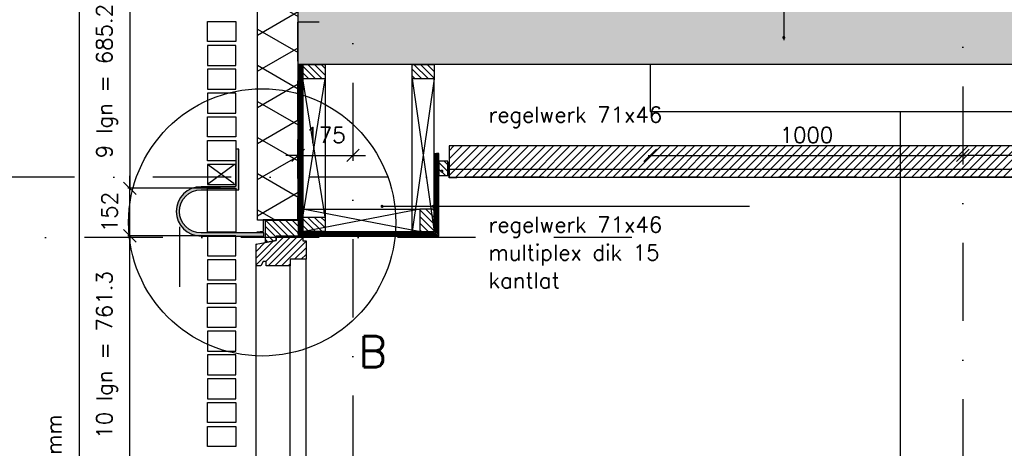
# Model space of a CAD drawing. Extents: x 151406 to 360561, y 44436 to 197234.
# Tile 8 of 57: x 156074 to 159222, y 94279 to 95649. Entities that reach past the tile are written whole.
import ezdxf

# ---------------------------------------------------------------- set-up
doc = ezdxf.new("R2010")
doc.units = 0
doc.header["$LTSCALE"] = 20
doc.header["$MEASUREMENT"] = 0
doc.header["$PDSIZE"] = -1
for name, pattern in [('DASHDOT', [25, 12.5, -6.25, 0, -6.25]), ('DD1', [2.66667, 1.66667, -0.5, 0, -0.5]), ('HIDDEN', [9.375, 6.25, -3.125])]:
    doc.linetypes.add(name, pattern=pattern)
doc.layers.get('0').update_dxf_attribs({"linetype": 'CONTINUOUS'})
doc.layers.get('DEFPOINTS').update_dxf_attribs({"linetype": 'CONTINUOUS'})
for name, color, linetype in [('25', 7, 'CONTINUOUS'), ('_DETAILNUMMERS', 4, 'CONTINUOUS'), ('_DETAILNUMMERSTEKST', 4, 'CONTINUOUS'), ('A--01A1_ACEER', 1, 'CONTINUOUS'), ('A--A21--_F-23-', 9, 'CONTINUOUS'), ('A--A23--_F--3-', 9, 'CONTINUOUS'), ('A--A25--_F--3-', 9, 'CONTINUOUS'), ('A--A30--_F--3-', 9, 'CONTINUOUS'), ('A--A35--_F--3-', 9, 'CONTINUOUS'), ('A--L13DC4_VLOEREN', 4, 'HIDDEN'), ('A--L21--', 3, 'CONTINUOUS'), ('A--L21--_F--3-', 7, 'CONTINUOUS'), ('A--L21--_F-23-', 4, 'CONTINUOUS'), ('A--L21D1_BUITENWAND', 1, 'CONTINUOUS'), ('A--L21D4_BUITENWAND', 4, 'CONTINUOUS'), ('A--L21DC1_BUITENWAND', 1, 'HIDDEN'), ('A--L25--', 7, 'CONTINUOUS'), ('A--L25--_F-23-', 7, 'CONTINUOUS'), ('A--L28--_F--3-', 1, 'CONTINUOUS'), ('A--L28D1_KONSTRUKTIES', 1, 'CONTINUOUS'), ('A--L30--', 7, 'CONTINUOUS'), ('A--L30--_F123-', 7, 'CONTINUOUS'), ('A--L31--', 2, 'CONTINUOUS'), ('A--L31--_F--3-', 7, 'CONTINUOUS'), ('A--L31A1_BUITENKOZIJN', 1, 'CONTINUOUS'), ('A--L31D1_BUITENKOZIJN', 1, 'CONTINUOUS'), ('A--L35-D2-_PLAFONDS', 2, 'CONTINUOUS'), ('A--L35-D4-_PLAFONDS', 4, 'CONTINUOUS'), ('A--L35D1_PLAFONDS', 1, 'CONTINUOUS'), ('A--M$1A-_F123-', 1, 'CONTINUOUS'), ('A--T$1A-_F123_20', 1, 'CONTINUOUS'), ('A--T01A-25_TEKST', 2, 'CONTINUOUS'), ('STRAMIEN', 8, 'DD1'), ('X--LR---_CP', 7, 'CONTINUOUS')]:
    doc.layers.add(name, color=color, linetype=linetype)
doc.styles.add('HIEMSTRA', font='romans.shx')
doc.dimstyles.get("Standard").update_dxf_attribs({"dimscale": 40, "dimtxt": 2.5, "dimasz": 2, "dimexe": 0.3, "dimexo": 0.3, "dimgap": 2, "dimtad": 1, "dimdec": 0, "dimzin": 0, "dimdsep": 46, "dimtxsty": 'HIEMSTRA', "dimblk1": 'OBLIQUE', "dimblk2": 'OBLIQUE', "dimsah": 1, "dimcen": 0.09, "dimdle": 0.3, "dimclrd": 1, "dimclre": 1, "dimclrt": 3, "dimadec": 0, "dimazin": 0, "dimtfac": 1, "dimtdec": 4, "dimtix": 1, "dimtmove": 2, "dimatfit": 3, "dimldrblk": 'OBLIQUE', "dimfxl": 0, "dimtvp": 625, "dimtolj": 1, "dimtzin": 0, "dimarcsym": 0})
pattern_1 = [(45, (0, 0), (-10.6066, 10.6066), [])]

# ---------------------------------------------------------------- blocks, each defined once
blk = doc.blocks.new('_OBLIQUE')
at = {"color": 0, "linetype": 'ByBlock'}
blk.add_line((-0.5, -0.5), (0.5, 0.5), dxfattribs=at)
blk = doc.blocks.new('*D122')
at = {"layer": 'A--M$1A-_F123-', "color": 1, "lineweight": -2}
blk.add_line((158083.3, 95215.6), (159095.3, 95215.6), dxfattribs=at)
at = {"layer": 'DEFPOINTS', "color": 0}
for p in [(158089.3, 95215.6), (159089.3, 95215.6), (159089.3, 95215.6)]:
    blk.add_point(p, dxfattribs=at)
at = {"layer": 'A--M$1A-_F123-', "color": 1, "lineweight": -2, "xscale": 40, "yscale": 40, "zscale": 40, "rotation": 180}
blk.add_blockref('_OBLIQUE', (158089.3, 95215.6), dxfattribs=at)
at = {"layer": 'A--M$1A-_F123-', "color": 1, "lineweight": -2, "xscale": 40, "yscale": 40, "zscale": 40}
blk.add_blockref('_OBLIQUE', (159089.3, 95215.6), dxfattribs=at)
at = {"layer": 'A--M$1A-_F123-', "color": 2, "insert": (158589.3, 95280.6), "char_height": 50, "attachment_point": 5, "style": 'HIEMSTRA'}
blk.add_mtext('\\A1;1000', dxfattribs=at)
blk = doc.blocks.new('Q020259-')
at = {"layer": 'A--A25--_F--3-'}
h = blk.add_hatch(dxfattribs=at)
h.set_pattern_fill('ALFALINE', color=256, scale=15, style=0, pattern_type=2)
h.set_pattern_definition(pattern_1)
h.paths.add_polyline_path([(0, 0), (0, 46), (28, 46), (28, 0)])
at = {"layer": 'A--L25--_F-23-', "color": 2, "linetype": 'Continuous'}
blk.add_lwpolyline([(0, 0), (0, 46), (28, 46), (28, 0)], close=True, dxfattribs=at)
at = {"layer": 'X--LR---_CP'}
for p in [(0, 0), (0, 0), (28, 0)]:
    blk.add_point(p, dxfattribs=at)
blk = doc.blocks.new('*D163')
at = {"layer": 'A--M$1A-_F123-', "color": 1, "lineweight": -2}
blk.add_line((160095.3, 95215.6), (159083.3, 95215.6), dxfattribs=at)
at = {"layer": 'DEFPOINTS', "color": 0}
for p in [(159089.3, 95215.6), (159089.3, 95215.6), (160089.3, 95215.6)]:
    blk.add_point(p, dxfattribs=at)
at = {"layer": 'A--M$1A-_F123-', "color": 1, "lineweight": -2, "xscale": 40, "yscale": 40, "zscale": 40, "rotation": 180}
blk.add_blockref('_OBLIQUE', (159089.3, 95215.6), dxfattribs=at)
at = {"layer": 'A--M$1A-_F123-', "color": 1, "lineweight": -2, "xscale": 40, "yscale": 40, "zscale": 40}
blk.add_blockref('_OBLIQUE', (160089.3, 95215.6), dxfattribs=at)
at = {"layer": 'A--M$1A-_F123-', "color": 2, "insert": (159589.3, 95280.6), "char_height": 50, "attachment_point": 5, "style": 'HIEMSTRA'}
blk.add_mtext('\\A1;1000', dxfattribs=at)
blk = doc.blocks.new('*D300')
at = {"layer": 'A--M$1A-_F123-', "color": 1, "lineweight": -2}
for p, q in [((156964.2, 95240), (156964.2, 95209.6)), ((157139.3, 95240), (157139.3, 95209.6)), ((156964.2, 95215.6), (156924.2, 95215.6)), ((156964.2, 95215.6), (157139.3, 95215.6)), ((157139.3, 95215.6), (157179.3, 95215.6))]:
    blk.add_line(p, q, dxfattribs=at)
at = {"layer": 'DEFPOINTS', "color": 0}
for p in [(156964.2, 95246), (157139.3, 95246), (157139.3, 95215.6)]:
    blk.add_point(p, dxfattribs=at)
at = {"layer": 'A--M$1A-_F123-', "color": 1, "lineweight": -2, "xscale": 40, "yscale": 40, "zscale": 40}
blk.add_blockref('_OBLIQUE', (156964.2, 95215.6), dxfattribs=at)
at = {"layer": 'A--M$1A-_F123-', "color": 1, "lineweight": -2, "xscale": 40, "yscale": 40, "zscale": 40, "rotation": 180}
blk.add_blockref('_OBLIQUE', (157139.3, 95215.6), dxfattribs=at)
at = {"layer": 'A--M$1A-_F123-', "color": 3, "insert": (157051.7, 95280.6), "char_height": 50, "attachment_point": 5, "style": 'HIEMSTRA'}
blk.add_mtext('\\A1;175', dxfattribs=at)
blk = doc.blocks.new('*D312')
at = {"layer": 'A--M$1A-_F123-', "color": 1, "lineweight": -2}
for p, q in [((156708, 94958.2), (156420, 94958.2)), ((156426, 94190.9), (156426, 94964.2)), ((156673.3, 94196.9), (156420, 94196.9))]:
    blk.add_line(p, q, dxfattribs=at)
at = {"layer": 'DEFPOINTS', "color": 0}
for p in [(156426, 94958.2), (156714, 94958.2), (156679.3, 94196.9)]:
    blk.add_point(p, dxfattribs=at)
at = {"layer": 'A--M$1A-_F123-', "color": 1, "lineweight": -2, "xscale": 40, "yscale": 40, "zscale": 40}
for p, rotation in [((156426, 94958.2), 90), ((156426, 94196.9), 270)]:
    blk.add_blockref('_OBLIQUE', p, dxfattribs=dict(at, rotation=rotation))
at = {"layer": 'A--M$1A-_F123-', "color": 3, "insert": (156352.7, 94577.5), "char_height": 50, "attachment_point": 5, "rotation": 90, "style": 'HIEMSTRA'}
blk.add_mtext('\\A1;10 lgn = 761.3', dxfattribs=at)
blk = doc.blocks.new('*D313')
at = {"layer": 'A--M$1A-_F123-', "color": 1, "lineweight": -2}
for p, q in [((156426, 95110.4), (156426, 95150.4)), ((156715.8, 95110.4), (156420, 95110.4)), ((156426, 94958.2), (156426, 95110.4)), ((156708, 94958.2), (156420, 94958.2)), ((156426, 94958.2), (156426, 94918.2))]:
    blk.add_line(p, q, dxfattribs=at)
at = {"layer": 'DEFPOINTS', "color": 0}
for p in [(156426, 95110.4), (156721.8, 95110.4), (156714, 94958.2)]:
    blk.add_point(p, dxfattribs=at)
at = {"layer": 'A--M$1A-_F123-', "color": 1, "lineweight": -2, "xscale": 40, "yscale": 40, "zscale": 40}
for p, rotation in [((156426, 95110.4), 270), ((156426, 94958.2), 90)]:
    blk.add_blockref('_OBLIQUE', p, dxfattribs=dict(at, rotation=rotation))
at = {"layer": 'A--M$1A-_F123-', "color": 3, "insert": (156361, 95034.3), "char_height": 50, "attachment_point": 5, "rotation": 90, "style": 'HIEMSTRA'}
blk.add_mtext('\\A1;152', dxfattribs=at)
blk = doc.blocks.new('*D314')
at = {"layer": 'A--M$1A-_F123-', "color": 1, "lineweight": -2}
for p, q in [((156673.3, 95795.9), (156420, 95795.9)), ((156426, 95801.9), (156426, 95104.4)), ((156708, 95110.4), (156420, 95110.4))]:
    blk.add_line(p, q, dxfattribs=at)
at = {"layer": 'DEFPOINTS', "color": 0}
for p in [(156679.3, 95795.9, 0), (156426, 95110.4), (156714, 95110.4)]:
    blk.add_point(p, dxfattribs=at)
at = {"layer": 'A--M$1A-_F123-', "color": 1, "lineweight": -2, "xscale": 40, "yscale": 40, "zscale": 40}
for p, rotation in [((156426, 95795.9), 90), ((156426, 95110.4), 270)]:
    blk.add_blockref('_OBLIQUE', p, dxfattribs=dict(at, rotation=rotation))
at = {"layer": 'A--M$1A-_F123-', "color": 3, "insert": (156352.7, 95453.2), "char_height": 50, "attachment_point": 5, "rotation": 90, "style": 'HIEMSTRA'}
blk.add_mtext('\\A1;9 lgn = 685.2', dxfattribs=at)
blk = doc.blocks.new('*D317')
at = {"layer": 'A--M$1A-_F123-', "color": 1, "linetype": 'Continuous', "lineweight": -2}
for p, q in [((156264.4, 95801.9), (156264.4, 92211.5)), ((156258.4, 92217.5), (156258.4, 92217.5))]:
    blk.add_line(p, q, dxfattribs=at)
at = {"layer": 'DEFPOINTS', "color": 0, "linetype": 'Continuous'}
for p in [(156264.4, 95795.9, 0), (156264.4, 92217.5), (156264.4, 92217.5)]:
    blk.add_point(p, dxfattribs=at)
at = {"layer": 'A--M$1A-_F123-', "color": 1, "linetype": 'Continuous', "lineweight": -2, "xscale": 40, "yscale": 40, "zscale": 40}
for p, rotation in [((156264.4, 95795.9), 90), ((156264.4, 92217.5), 270)]:
    blk.add_blockref('_OBLIQUE', p, dxfattribs=dict(at, rotation=rotation))
at = {"layer": 'A--M$1A-_F123-', "color": 3, "linetype": 'Continuous', "insert": (156190.9, 94006.7), "char_height": 50, "attachment_point": 5, "rotation": 90, "style": 'HIEMSTRA'}
blk.add_mtext('\\A1;\\fRomanS|b0|i0|c0|p0;lagenmaat=76.13 mm', dxfattribs=at)
blk = doc.blocks.new('*U949')
at = {"layer": 'A--A21--_F-23-', "linetype": 'Continuous'}
h = blk.add_hatch(dxfattribs=at)
h.set_pattern_fill('ALFAISO', color=256, scale=100, angle=90, style=0)
h.set_pattern_definition([(150, (50, -3e-15), (-50, -86.603), []), (210, (50, -3e-15), (50, -86.603), [])])
h.paths.add_polyline_path([(0, 0), (-65, 0), (-65, 908), (0, 908), (65, 908), (65, 0)])
at = {"layer": 'A--L21--_F--3-', "color": 3, "linetype": 'Continuous'}
for points in [[(0, 0), (-65, 0), (-65, 908), (0, 908)], [(0, 0), (65, 0), (65, 908), (0, 908)]]:
    blk.add_lwpolyline(points, dxfattribs=at)
blk = doc.blocks.new('*U946')
at = {"layer": 'A--A30--_F--3-', "linetype": 'Continuous'}
h = blk.add_hatch(dxfattribs=at)
h.set_pattern_fill('ALFALINE', color=256, scale=4, angle=135, style=0)
h.set_pattern_definition([(180, (0, 0), (1e-13, -4), [])])
h.paths.add_polyline_path([(0, 0), (0, 7.5), (435, 7.5), (442.5, 0), (450, -7.5), (0, -7.5)])
at = {"layer": 'A--L30--_F123-', "color": 1, "linetype": 'Continuous'}
for points in [[(0, 0), (0, 7.5), (435, 7.5), (435, 7.5)], [(0, 0), (0, -7.5), (450, -7.5), (450, -7.5)]]:
    blk.add_lwpolyline(points, dxfattribs=at)
blk = doc.blocks.new('*U945')
at = {"layer": 'A--A30--_F--3-', "linetype": 'Continuous'}
h = blk.add_hatch(dxfattribs=at)
h.set_pattern_fill('ALFALINE', color=256, scale=4, angle=225, style=0)
h.set_pattern_definition([(270, (0, 0), (4, 5e-13), [])])
h.paths.add_polyline_path([(0, 0), (7.5, -7.5), (7.5, 256.6), (0, 256.6), (-7.5, 256.6), (-7.5, 7.5)])
at = {"layer": 'A--L30--_F123-', "color": 1, "linetype": 'Continuous'}
for points in [[(-7.5, 7.5), (-7.5, 7.5), (-7.5, 256.6), (0, 256.6)], [(7.5, -7.5), (7.5, -7.5), (7.5, 256.6), (0, 256.6)]]:
    blk.add_lwpolyline(points, dxfattribs=at)
blk = doc.blocks.new('*U944')
at = {"layer": 'A--A30--_F--3-', "linetype": 'Continuous'}
h = blk.add_hatch(dxfattribs=at)
h.set_pattern_fill('ALFALINE', color=256, scale=4, angle=405, style=0)
h.set_pattern_definition([(90, (0, 0), (-4, -2e-13), [])])
h.paths.add_polyline_path([(0, 0), (7.5, 0), (7.5, -533.4), (0, -533.4), (-7.5, -533.4), (-7.5, 0)])
at = {"layer": 'A--L30--_F123-', "color": 1, "linetype": 'Continuous'}
for points in [[(0, 0), (-7.5, 0), (-7.5, -533.4), (0, -533.4)], [(0, 0), (7.5, 0), (7.5, -533.4), (0, -533.4)]]:
    blk.add_lwpolyline(points, dxfattribs=at)
blk = doc.blocks.new('Q020279-')
at = {"layer": 'A--A25--_F--3-'}
h = blk.add_hatch(dxfattribs=at)
h.set_pattern_fill('ALFALINE', color=256, scale=15, style=0, pattern_type=2)
h.set_pattern_definition(pattern_1)
h.paths.add_polyline_path([(0, 0), (0, 71), (46, 71), (46, 0)])
at = {"layer": 'A--L25--_F-23-', "color": 2, "linetype": 'Continuous'}
blk.add_lwpolyline([(0, 0), (0, 71), (46, 71), (46, 0)], close=True, dxfattribs=at)
at = {"layer": 'X--LR---_CP'}
for p in [(0, 0), (0, 0), (46, 0)]:
    blk.add_point(p, dxfattribs=at)
blk = doc.blocks.new('KOZIJN_VB_160')
at = {"layer": 'A--A35--_F--3-'}
h = blk.add_hatch(dxfattribs=at)
h.set_pattern_fill('ALFALINE', color=256, scale=15, angle=90, style=0, pattern_type=2)
h.set_pattern_definition([(135, (571.291, -567.298), (-10.6066, -10.6066), [])])
h.paths.add_polyline_path([(-105, 50.9), (0, 50.9), (0, 0), (-71, 0), (-71, -14), (-105, -20.1)])
h = blk.add_hatch(dxfattribs=at)
h.set_pattern_fill('ALFALINE', color=256, scale=15, style=0, pattern_type=2)
h.set_pattern_definition([(45, (-156964.266, -94957.484), (-10.6066017, 10.6066017), [])])
h.paths.add_polyline_path([(-135, -25.5), (-71, -14), (-71, 0), (15, 0), (15, -15), (25, -15), (25, -74), (-26, -74), (-26, -95), (-102, -95), (-102, -81), (-112, -81), (-120, -95), (-135, -95)])
at = {"layer": 'A--L31--_F--3-', "color": 2, "linetype": 'Continuous'}
for points in [[(-105, 50.9), (0, 50.9), (0, 0), (-71, 0), (-71, -14), (-105, -20.1), (-105, 50.9)], [(-135, -25.5), (-71, -14), (-71, 0), (15, 0), (15, -15), (25, -15), (25, -74), (-26, -74), (-26, -95), (-102, -95), (-102, -95), (-102, -81), (-112, -81), (-120, -95), (-135, -95)]]:
    blk.add_lwpolyline(points, close=True, dxfattribs=at)
at = {"layer": 'X--LR---_CP', "color": 1}
blk.add_point((0, 0), dxfattribs=at)

msp = doc.modelspace()

# ---------------------------------------------------------------- hatches: boundary and pattern name
at = {"layer": 'A--01A1_ACEER', "linetype": 'Continuous'}
h = msp.add_hatch(dxfattribs=at)
h.set_pattern_fill('ANSI31', color=256, scale=150, style=0)
h.set_pattern_definition([(45, (-1382.784, 200), (-13.2582521, 13.2582521), [])])
h.paths.add_polyline_path([(157446.481, 95145.898), (166691.843, 95145.898), (166691.843, 95245.898), (157446.481, 95245.898)])
at = {"layer": 'A--A23--_F--3-'}
h = msp.add_hatch(dxfattribs=at)
h.set_pattern_fill('ALFABET', color=256, scale=20, angle=1, style=0, pattern_type=2)
h.set_pattern_definition([(134, (239501.89, 1e-11), (86.32078, 83.359), []), (129, (239501.89, 1e-11), (-143.64922, -10.04493), [15, -165]), (184, (239501.9, 1e-11), (30.37155, 149.9312), [12, -132]), (78.5486, (239489.92, -0.84), (-113.27778, 139.88618), [12.74804, -140.22842]), (132.8158, (239502.59, 40), (-213.99344, -29.37358), [22.5, -247.5]), (82.3644, (239484.76, 37.55), (-183.50393, 198.05632), [19.12206, -210.3426]), (187.8158, (239502.6, 40), (-183.50378, 198.05647), [18, -198]), (158, (239482.42, 30.34), (-120.76856, -78.42802), [15, -165]), (213, (239482.42, 30.34), (-46.12453, 145.8572), [12, -132]), (107.5486, (239472.36, 23.81), (-166.89315, 67.42906), [12.74804, -140.22842]), (141.5, (239501.893, 1e-11), (-1.26964, 66.611074), [0, -130.4, 0, -134, 0, -132.5]), (171.5, (239501.89, 1e-11), (-51.229207, 79.788568), [0, -76.4, 0, -127.4, 0, -50.5]), (211.5, (239546.486, -0.78), (-106.826954, -2.64699), [0, -50, 0, -156, 0, -207]), (221.5, (239566.48, -1.13), (-116.270055, 22.05355), [0, -65, 0, -103.6, 0, -147]), (221.5, (239566.48, -1.13), (-116.270055, 22.05355), [0, -65, 0, -103.6, 0, -147])])
h.paths.add_polyline_path([(166779.265, 95505.898), (156964.212, 95505.898), (156964.265, 95755.898), (166779.265, 95755.898)])
at = {"layer": 'A--L21--_F-23-', "linetype": 'Continuous'}
h = msp.add_hatch(color=256, dxfattribs=at)
edge = h.paths.add_edge_path()
edge.add_arc((156653.515, 95036.498), 79, 90, 270)
edge.add_line((156653.515, 94957.498), (156854.265, 94957.498))
edge.add_line((156854.265, 94957.498), (156854.265, 94967.498))
edge.add_line((156854.265, 94967.498), (156653.515, 94967.498))
edge.add_arc((156653.515, 95036.498), 69, 90, 270, ccw=False)
edge.add_line((156653.515, 95105.498), (156663.515, 95105.498))
edge.add_line((156663.515, 95105.498), (156774.265, 95105.498))
edge.add_line((156774.265, 95105.498), (156774.265, 95235.498))
edge.add_line((156774.265, 95235.498), (156766.265, 95235.498))
edge.add_arc((156766.265, 95233.498), 2, 90, 180)
edge.add_line((156764.265, 95233.498), (156764.265, 95118.998))
edge.add_arc((156760.765, 95118.998), 3.5, -90, 0, ccw=False)
edge.add_line((156760.765, 95115.498), (156653.515, 95115.498))

# ---------------------------------------------------------------- linework, layer by layer
at = {"layer": '_DETAILNUMMERS'}
msp.add_circle((156848.922, 95001.343), 427.262, dxfattribs=at)
at = {"layer": 'A--L13DC4_VLOEREN'}
msp.add_lwpolyline([(157031.458, 95641.765), (156962.245, 95641.765), (156962.12, 95009.898), (156852.265, 95009.898), (156852.265, 94972.599), (156832.366, 94969.562)], dxfattribs=at)
at = {"layer": 'A--L21--_F-23-', "linetype": 'Continuous'}
for points in [[(166778.799, 95505.898), (156963.747, 95505.898), (156963.799, 95755.898), (166778.799, 95755.898)], [(166779.265, 95505.898), (156964.212, 95505.898), (156964.265, 95755.898), (166779.265, 95755.898)]]:
    msp.add_lwpolyline(points, close=True, dxfattribs=at)
at = {"layer": 'A--L21D1_BUITENWAND'}
for points in [[(156764.265, 94970.188), (156674.265, 94970.188), (156674.265, 95110.448), (156764.265, 95110.448)], [(156764.265, 94970.188), (156674.265, 94970.188), (156674.265, 95110.448), (156764.265, 95110.448)], [(156764.265, 94958.188), (156674.265, 94958.188), (156674.265, 94894.058), (156764.265, 94894.058)], [(156764.265, 94882.058), (156674.265, 94882.058), (156674.265, 94817.928), (156764.265, 94817.928)], [(156764.265, 94741.798), (156674.265, 94741.798), (156674.265, 94805.928), (156764.265, 94805.928)], [(156764.265, 94665.668), (156674.265, 94665.668), (156674.265, 94729.798), (156764.265, 94729.798)], [(156764.265, 94653.668), (156674.265, 94653.668), (156674.265, 94589.538), (156764.265, 94589.538)], [(156764.265, 94577.538), (156674.265, 94577.538), (156674.265, 94513.408), (156764.265, 94513.408)], [(156764.265, 94501.408), (156674.265, 94501.408), (156674.265, 94437.278), (156764.265, 94437.278)], [(156764.265, 94361.148), (156674.265, 94361.148), (156674.265, 94425.278), (156764.265, 94425.278)], [(156764.265, 94285.018), (156674.265, 94285.018), (156674.265, 94349.148), (156764.265, 94349.148)]]:
    msp.add_lwpolyline(points, close=True, dxfattribs=at)
at = {"layer": 'A--L21D4_BUITENWAND'}
for points in [[(156764.265, 95579.228), (156674.265, 95579.228), (156674.265, 95643.358), (156764.265, 95643.358)], [(156764.265, 95567.228), (156674.265, 95567.228), (156674.265, 95503.098), (156764.265, 95503.098)], [(156764.265, 95491.098), (156674.265, 95491.098), (156674.265, 95426.968), (156764.265, 95426.968)], [(156764.265, 95414.968), (156674.265, 95414.968), (156674.265, 95350.838), (156764.265, 95350.838)], [(156764.265, 95274.708), (156674.265, 95274.708), (156674.265, 95338.838), (156764.265, 95338.838)], [(156764.265, 95198.578), (156674.265, 95198.578), (156674.265, 95262.708), (156764.265, 95262.708)], [(156764.265, 95186.578), (156674.265, 95186.578), (156674.265, 95122.448), (156764.265, 95122.448)]]:
    msp.add_lwpolyline(points, close=True, dxfattribs=at)
at = {"layer": 'A--L21DC1_BUITENWAND'}
for p, q in [((156759.265, 95124.354), (156674.265, 95186.578)), ((156674.265, 95123.578), (156759.265, 95186.578))]:
    msp.add_line(p, q, dxfattribs=at)
at = {"layer": 'A--L28--_F--3-', "color": 4, "linetype": 'Continuous'}
msp.add_lwpolyline([(156653.515, 95115.498), (156653.515, 95115.498, 1), (156653.515, 94957.498), (156854.265, 94957.498), (156854.265, 94967.498), (156653.515, 94967.498, -1), (156653.515, 95105.498), (156663.515, 95105.498), (156774.265, 95105.498), (156774.265, 95235.498), (156766.265, 95235.498, 0.41421356), (156764.265, 95233.498), (156764.265, 95118.998, -0.41421356), (156760.765, 95115.498)], format="xyb", close=True, dxfattribs=at)
at = {"layer": 'A--L28D1_KONSTRUKTIES'}
msp.add_line((158089.265, 95355.898), (160089.265, 95355.898), dxfattribs=at)
msp.add_lwpolyline([(158089.265, 95505.898), (158089.265, 95355.898), (158889.265, 95355.898), (158889.265, 92405.898)], dxfattribs=at)
at = {"layer": 'A--L31A1_BUITENKOZIJN'}
for p, q in [((156989.265, 93425.881), (156989.265, 94883.498)), ((156829.264, 93392.348), (156829.279, 94862.498)), ((156938.265, 93409.013), (156938.265, 94862.498))]:
    msp.add_line(p, q, dxfattribs=at)
at = {"layer": 'A--L31D1_BUITENKOZIJN'}
for p, q in [((156979.266, 95018.484), (157050.266, 95459.898)), ((157050.266, 95018.484), (156979.266, 95459.898)), ((157050.266, 95459.898), (157050.266, 95018.484)), ((157399.259, 95459.898), (157328.259, 94972.484)), ((157328.259, 94972.484), (157328.259, 95459.898)), ((157328.259, 95459.898), (157399.259, 94972.484)), ((157399.259, 95221.547), (157399.259, 95459.898)), ((157349.686, 94972.484), (156979.266, 95043.484)), ((156979.266, 95043.484), (157353.259, 95043.484)), ((157353.259, 95043.484), (156982.839, 94972.484))]:
    msp.add_line(p, q, dxfattribs=at)
at = {"layer": 'A--L35-D2-_PLAFONDS'}
msp.add_lwpolyline([(162457.043, 95170.898), (157446.481, 95170.898), (157446.481, 95145.898), (162457.043, 95145.898)], dxfattribs=at)
at = {"layer": 'A--L35-D4-_PLAFONDS'}
for p, q in [((157446.481, 95143.884), (157446.481, 95193.884)), ((157446.481, 95143.884), (157446.481, 95193.884)), ((157471.481, 95143.884), (157446.481, 95143.884)), ((157471.481, 95143.884), (157446.481, 95143.884)), ((157471.481, 95143.884), (157446.481, 95143.884)), ((157471.481, 95143.884), (157446.481, 95143.884))]:
    msp.add_line(p, q, dxfattribs=at)
at = {"layer": 'A--L35D1_PLAFONDS', "linetype": 'Continuous'}
msp.add_lwpolyline([(157446.481, 95145.898), (166691.843, 95145.898), (166691.843, 95245.898), (157446.481, 95245.898)], close=True, dxfattribs=at)
at = {"layer": 'A--T$1A-_F123_20', "const_width": 4.75}
for points in [[(158519.367, 95592.144, -1), (158514.117, 95592.144, -1)], [(157425.94, 95164.875, -1), (157420.69, 95164.875, -1)], [(157235.067, 95052.552, -1), (157229.817, 95052.552, -1)], [(157399.039, 95052.552, -1), (157393.789, 95052.552, -1)], [(157410.063, 95052.552, -1), (157404.813, 95052.552, -1)]]:
    msp.add_lwpolyline(points, format="xyb", close=True, dxfattribs=at)
at = {"layer": 'A--T01A-25_TEKST'}
for p, q in [((158516.742, 97212.359), (158516.742, 95583.668)), ((157230.399, 95053.185), (158406.63, 95053.185)), ((156584.639, 94987.109), (156584.639, 94795.706))]:
    msp.add_line(p, q, dxfattribs=at)
at = {"layer": 'STRAMIEN', "linetype": 'DASHDOT'}
for p, q in [((157139.265, 109950.716), (157139.265, 90604.885)), ((159089.265, 109939.114), (159089.265, 90611.227)), ((185755.38, 95145.898), (152098.725, 95145.898)), ((158031.237, 94952.498), (152264.265, 94952.498))]:
    msp.add_line(p, q, dxfattribs=at)

# ---------------------------------------------------------------- block references
at = {"layer": '25', "rotation": 270}
for p in [(156979.266, 95505.898), (157328.259, 95505.898), (156979.266, 95018.484)]:
    msp.add_blockref('Q020279-', p, dxfattribs=at)
at = {"layer": '25', "xscale": -1, "rotation": 9.592326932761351e-12}
msp.add_blockref('Q020279-', (157399.259, 94972.484), dxfattribs=at)
at = {"layer": 'A--L21--', "linetype": 'Continuous'}
msp.add_blockref('*U949', (156899.088, 95008.419), dxfattribs=at)
at = {"layer": 'A--L25--', "xscale": -1}
msp.add_blockref('Q020259-', (157442.259, 95150.898), dxfattribs=at)
msp.add_blockref('Q020259-', (157442.259, 95150.898), dxfattribs=at)
at = {"layer": 'A--L30--'}
for name, p in [('*U944', (156971.766, 95505.898)), ('*U945', (157406.759, 94964.984)), ('*U946', (156964.266, 94964.984))]:
    msp.add_blockref(name, p, dxfattribs=at)
at = {"layer": 'A--L31--'}
msp.add_blockref('KOZIJN_VB_160', (156964.266, 94957.484), dxfattribs=at)

# ---------------------------------------------------------------- texts
at = {"layer": '_DETAILNUMMERSTEKST', "style": 'HIEMSTRA'}
msp.add_text('B', height=100, dxfattribs=at).set_placement((157157.367, 94538.038))
at = {"layer": 'A--T01A-25_TEKST', "style": 'HIEMSTRA'}
for s, p in [('regelwerk 71x46', (157573.089, 95320.757)), ('regelwerk 71x46', (157573.089, 94969.135)), ('multiplex dik 15', (157573.089, 94879.92)), ('kantlat', (157573.089, 94790.705))]:
    msp.add_text(s, height=50, dxfattribs=at).set_placement(p)

# ---------------------------------------------------------------- dimensions: what is measured, and where the dimension line sits
at = {"layer": 'A--M$1A-_F123-', "linetype": 'Continuous'}
dim = msp.add_linear_dim(base=(156264.414, 92217.508), p1=(156264.414, 95795.898, 0), p2=(156264.414, 92217.508), angle=90, text='\\fRomanS|b0|i0|c0|p0;lagenmaat=76.13 mm', dimstyle='Standard', override={"dimscale": 20}, dxfattribs=at)
dim.commit()
dim.dimension.update_dxf_attribs({"geometry": '*D317', "text_midpoint": (156190.938, 94006.703)})
at = {"layer": 'A--M$1A-_F123-'}
for base, p1, p2, text, picture, middle in [((156426.002, 95110.448), (156679.265, 95795.898, -0.002), (156713.983, 95110.448), '9 lgn = 685.2', '*D314', (156352.668, 95453.173)), ((156426.002, 94958.188), (156679.265, 94196.888), (156713.983, 94958.188), '10 lgn = 761.3', '*D312', (156352.668, 94577.538))]:
    dim = msp.add_linear_dim(base=base, p1=p1, p2=p2, angle=270, text=text, dimstyle='Standard', override={"dimscale": 20}, dxfattribs=at)
    dim.commit()
    dim.dimension.update_dxf_attribs({"geometry": picture, "text_midpoint": middle})
for base, p1, p2, override, picture, middle in [((157139.265, 95215.585), (156964.17, 95246.02), (157139.265, 95246.02), {"dimscale": 20}, '*D300', (157051.717, 95280.585)), ((159089.265, 95215.585), (158089.265, 95215.585), (159089.265, 95215.585), {"dimscale": 20, "dimclrt": 2}, '*D122', (158589.265, 95280.585)), ((159089.265, 95215.585), (160089.265, 95215.585), (159089.265, 95215.585), {"dimscale": 20, "dimclrt": 2}, '*D163', (159589.265, 95280.585))]:
    dim = msp.add_linear_dim(base=base, p1=p1, p2=p2, dimstyle='Standard', override=override, dxfattribs=at)
    dim.commit()
    dim.dimension.update_dxf_attribs({"geometry": picture, "text_midpoint": middle})
dim = msp.add_linear_dim(base=(156426.002, 95110.448), p1=(156713.983, 94958.188), p2=(156721.765, 95110.448), angle=270, dimstyle='Standard', override={"dimscale": 20}, dxfattribs=at)
dim.commit()
dim.dimension.update_dxf_attribs({"geometry": '*D313', "text_midpoint": (156361.002, 95034.318)})

doc.saveas('drawing.dxf')
